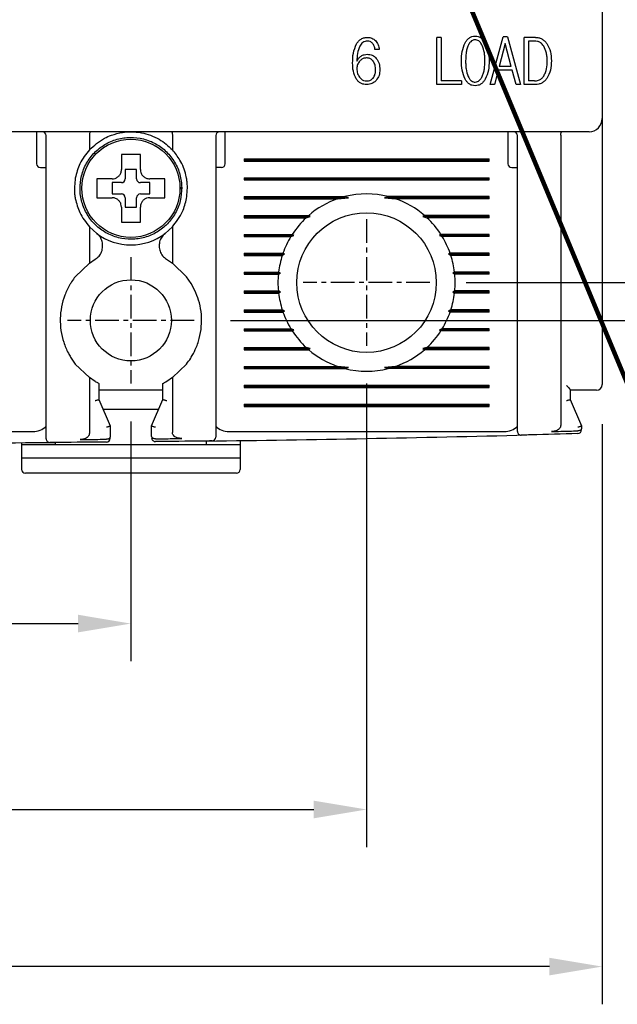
# Model space of a CAD drawing. Extents: x -7 to 1070, y -177 to 578.
# Tile 12 of 22: x 473 to 504, y 299 to 351. Entities that reach past the tile are written whole.
import ezdxf

# ---------------------------------------------------------------- set-up
doc = ezdxf.new("R2010")
doc.units = 0
doc.header["$MEASUREMENT"] = 0
doc.linetypes.add('CENTER', pattern=[2, 1.25, -0.25, 0.25, -0.25])
doc.layers.get('0').update_dxf_attribs({"linetype": 'CONTINUOUS'})
doc.layers.add('cen', color=1, linetype='CENTER')
doc.layers.add('di', color=3, linetype='CONTINUOUS')
doc.styles.add('KIM', font='ROMANS.shx', dxfattribs={"height": 5, "bigfont": 'GSG1.shx'})
doc.styles.get("Standard").update_dxf_attribs({"font": 'romans.shx', "height": 2, "bigfont": 'hgs.shx'})
doc.dimstyles.get("Standard").update_dxf_attribs({"dimscale": 0, "dimtxt": 2, "dimasz": 2, "dimexe": 0.5, "dimexo": 0.5, "dimgap": 1, "dimtad": 1, "dimdsep": 46, "dimtxsty": 'Standard', "dimcen": 0, "dimclrd": 3, "dimclre": 3, "dimclrt": 3, "dimadec": 0, "dimazin": 2, "dimtp": 0.1, "dimtm": 0.1, "dimtfac": 1, "dimtmove": 0, "dimatfit": 3, "dimfxl": 0, "dimtolj": 1, "dimarcsym": 0})
doc.dimstyles.new('STANDARD$0', dxfattribs={"dimtxt": 5, "dimasz": 5, "dimexe": 1, "dimexo": 2, "dimgap": 2, "dimtad": 1, "dimdec": 4, "dimzin": 12, "dimdsep": 46, "dimtxsty": 'KIM', "dimcen": -1, "dimdle": 0.1, "dimadec": 0, "dimazin": 0, "dimtfac": 1, "dimtdec": 4, "dimtmove": 0, "dimatfit": 3, "dimfxl": 0, "dimtolj": 1, "dimtzin": 0, "dimarcsym": 0})

# ---------------------------------------------------------------- blocks, each defined once
blk = doc.blocks.new('*D155')
at = {"layer": 'di'}
for p, q in [((428.588, 329.649), (428.588, 298.793)), ((503.588, 329.549), (503.588, 298.793)), ((500.788, 300.793), (431.388, 300.793))]:
    blk.add_line(p, q, dxfattribs=at)
for points in [[(431.388, 301.259), (431.388, 300.326), (428.588, 300.793)], [(500.788, 301.259), (500.788, 300.326), (503.588, 300.793)]]:
    blk.add_solid(points, dxfattribs=at)
at = {"layer": 'di', "insert": (466.078, 303.793), "char_height": 2, "attachment_point": 5}
blk.add_mtext('\\A1;75', dxfattribs=at)
blk = doc.blocks.new('*D157')
at = {"layer": 'di'}
for p, q in [((496.365, 417.049), (542.85, 417.049)), ((540.85, 414.249), (540.85, 339.849)), ((496.365, 337.049), (542.85, 337.049))]:
    blk.add_line(p, q, dxfattribs=at)
for points in [[(540.384, 414.249), (541.317, 414.249), (540.85, 417.049)], [(540.384, 339.849), (541.317, 339.849), (540.85, 337.049)]]:
    blk.add_solid(points, dxfattribs=at)
at = {"layer": 'di', "insert": (537.85, 377.049), "char_height": 2, "attachment_point": 5, "rotation": 90}
blk.add_mtext('\\A1;80', dxfattribs=at)
blk = doc.blocks.new('*D158')
at = {"layer": 'di'}
for p, q in [((504.888, 409.049), (532.85, 409.049)), ((530.85, 406.249), (530.85, 347.849)), ((504.888, 345.049), (532.85, 345.049))]:
    blk.add_line(p, q, dxfattribs=at)
for points in [[(530.384, 406.249), (531.317, 406.249), (530.85, 409.049)], [(530.384, 347.849), (531.317, 347.849), (530.85, 345.049)]]:
    blk.add_solid(points, dxfattribs=at)
at = {"layer": 'di', "insert": (527.85, 377.049), "char_height": 2, "attachment_point": 5, "rotation": 90}
blk.add_mtext('\\A1;64', dxfattribs=at)
blk = doc.blocks.new('*D160')
at = {"layer": 'di'}
for p, q in [((453.588, 329.694), (453.588, 316.975)), ((478.588, 329.694), (478.588, 316.975)), ((456.388, 318.975), (475.788, 318.975))]:
    blk.add_line(p, q, dxfattribs=at)
for points in [[(456.388, 319.442), (456.388, 318.508), (453.588, 318.975)], [(475.788, 319.442), (475.788, 318.508), (478.588, 318.975)]]:
    blk.add_solid(points, dxfattribs=at)
at = {"layer": 'di', "insert": (466.712, 321.975), "char_height": 2, "attachment_point": 5}
blk.add_mtext('\\A1;25', dxfattribs=at)
blk = doc.blocks.new('*D159')
at = {"layer": 'di'}
for p, q in [((441.088, 331.694), (441.088, 307.12)), ((491.088, 331.694), (491.088, 307.12)), ((443.888, 309.12), (488.288, 309.12))]:
    blk.add_line(p, q, dxfattribs=at)
for points in [[(443.888, 309.587), (443.888, 308.653), (441.088, 309.12)], [(488.288, 309.587), (488.288, 308.653), (491.088, 309.12)]]:
    blk.add_solid(points, dxfattribs=at)
at = {"layer": 'di', "insert": (466.508, 312.12), "char_height": 2, "attachment_point": 5}
blk.add_mtext('\\A1;50', dxfattribs=at)
blk = doc.blocks.new('*D179')
at = {"layer": 'di'}
for p, q in [((483.943, 419.049), (553.299, 419.049)), ((551.299, 416.249), (551.299, 337.849)), ((483.865, 335.049), (553.299, 335.049))]:
    blk.add_line(p, q, dxfattribs=at)
for points in [[(550.832, 416.249), (551.766, 416.249), (551.299, 419.049)], [(550.832, 337.849), (551.766, 337.849), (551.299, 335.049)]]:
    blk.add_solid(points, dxfattribs=at)
at = {"layer": 'di', "insert": (548.299, 377.049), "char_height": 2, "attachment_point": 5, "rotation": 90}
blk.add_mtext('\\A1;84', dxfattribs=at)

msp = doc.modelspace()

# ---------------------------------------------------------------- linework, layer by layer
for p, q in [((503.588, 408.349), (503.588, 345.749)), ((494.812, 347.549), (494.812, 350.049)), ((495.037, 350.049), (494.812, 350.049)), ((495.037, 350.049), (495.037, 347.741)), ((497.652, 347.549), (498.335, 350.081)), ((498.443, 349.728), (498.129, 348.51)), ((498.555, 350.081), (498.335, 350.081)), ((498.765, 348.51), (498.443, 349.728)), ((498.555, 350.081), (499.255, 347.549)), ((499.448, 347.549), (499.448, 350.049)), ((500.041, 350.049), (499.448, 350.049)), ((499.987, 349.856), (499.673, 349.856)), ((499.673, 349.856), (499.673, 347.741)), ((491.759, 349.408), (491.534, 349.408)), ((498.071, 348.318), (497.877, 347.549)), ((498.819, 348.318), (498.071, 348.318)), ((498.765, 348.51), (498.129, 348.51)), ((499.03, 347.549), (498.819, 348.318)), ((496.129, 347.741), (495.037, 347.741)), ((496.129, 347.741), (496.129, 347.549)), ((499.987, 347.741), (499.673, 347.741)), ((496.129, 347.549), (494.812, 347.549)), ((497.877, 347.549), (497.652, 347.549)), ((499.255, 347.549), (499.03, 347.549)), ((500.041, 347.549), (499.448, 347.549)), ((503.588, 345.749), (503.588, 344.921)), ((502.888, 345.049), (429.288, 345.049)), ((473.588, 345.049), (473.588, 344.649)), ((483.588, 344.649), (483.588, 345.049)), ((498.588, 345.049), (498.588, 344.649)), ((473.588, 344.649), (473.588, 343.349)), ((474.088, 329.656), (474.088, 344.849)), ((476.388, 344.865), (476.388, 344.863)), ((476.388, 344.863), (476.388, 344.088)), ((480.788, 344.863), (480.788, 344.865)), ((480.788, 344.863), (480.788, 344.088)), ((483.088, 344.849), (483.088, 329.737)), ((483.588, 343.349), (483.588, 344.649)), ((498.588, 344.649), (498.588, 343.349)), ((499.088, 330.047), (499.088, 344.849)), ((501.388, 344.865), (501.388, 344.863)), ((501.388, 344.863), (501.388, 329.487)), ((503.588, 344.921), (503.588, 331.649)), ((484.588, 343.606), (497.588, 343.606)), ((484.588, 343.606), (484.588, 343.491)), ((484.588, 343.549), (497.588, 343.549)), ((484.588, 343.491), (497.588, 343.491)), ((497.588, 343.491), (497.588, 343.606)), ((473.788, 343.149), (474.088, 343.149)), ((478.888, 343.049), (478.288, 343.049)), ((478.288, 343.049), (478.288, 342.549)), ((478.888, 342.549), (478.888, 343.049)), ((483.388, 343.149), (483.088, 343.149)), ((498.788, 343.149), (499.088, 343.149)), ((477.018, 342.549), (476.788, 342.549)), ((484.588, 342.606), (497.588, 342.606)), ((484.588, 342.606), (484.588, 342.491)), ((484.588, 342.549), (497.588, 342.549)), ((484.588, 342.491), (497.588, 342.491)), ((497.588, 342.491), (497.588, 342.606)), ((478.088, 342.349), (477.588, 342.349)), ((477.588, 342.349), (477.588, 341.749)), ((479.588, 342.349), (479.088, 342.349)), ((479.588, 341.749), (479.588, 342.349)), ((481.188, 342.083), (481.288, 342.083)), ((481.288, 342.015), (481.188, 342.015)), ((481.288, 342.083), (481.288, 342.015)), ((477.588, 341.749), (478.088, 341.749)), ((478.288, 341.549), (478.288, 341.049)), ((478.888, 341.049), (478.888, 341.549)), ((479.088, 341.749), (479.588, 341.749)), ((484.588, 341.606), (489.94, 341.606)), ((484.588, 341.606), (484.588, 341.491)), ((484.588, 341.549), (490.134, 341.549)), ((484.588, 341.491), (489.553, 341.491)), ((489.553, 341.491), (490.134, 341.549)), ((490.134, 341.549), (489.94, 341.606)), ((492.236, 341.606), (492.042, 341.549)), ((492.042, 341.549), (492.623, 341.491)), ((497.588, 341.549), (492.042, 341.549)), ((497.588, 341.606), (492.236, 341.606)), ((497.588, 341.491), (492.623, 341.491)), ((497.588, 341.491), (497.588, 341.606)), ((478.288, 341.049), (478.888, 341.049)), ((478.088, 340.479), (478.088, 340.249)), ((484.588, 340.606), (488.017, 340.606)), ((484.588, 340.606), (484.588, 340.491)), ((484.588, 340.549), (488.103, 340.549)), ((484.588, 340.491), (487.888, 340.491)), ((487.888, 340.491), (488.103, 340.549)), ((488.103, 340.549), (488.017, 340.606)), ((494.159, 340.606), (494.073, 340.549)), ((494.073, 340.549), (494.288, 340.491)), ((497.588, 340.549), (494.073, 340.549)), ((497.588, 340.606), (494.159, 340.606)), ((497.588, 340.491), (494.288, 340.491)), ((497.588, 340.491), (497.588, 340.606)), ((476.388, 340.009), (476.388, 338.086)), ((476.772, 339.661), (476.388, 340.009)), ((480.788, 340.009), (480.404, 339.661)), ((480.788, 340.009), (480.788, 338.086)), ((484.588, 339.606), (487.145, 339.606)), ((484.588, 339.606), (484.588, 339.491)), ((484.588, 339.549), (487.227, 339.549)), ((484.588, 339.491), (487.072, 339.491)), ((487.072, 339.491), (487.227, 339.549)), ((487.227, 339.549), (487.145, 339.606)), ((495.031, 339.606), (494.949, 339.549)), ((494.949, 339.549), (495.104, 339.491)), ((497.588, 339.549), (494.949, 339.549)), ((497.588, 339.606), (495.031, 339.606)), ((497.588, 339.491), (495.104, 339.491)), ((497.588, 339.491), (497.588, 339.606)), ((477.088, 338.975), (477.088, 339.024)), ((480.088, 339.024), (480.088, 338.975)), ((476.388, 338.086), (476.693, 338.284)), ((480.484, 338.284), (480.788, 338.086)), ((484.588, 338.606), (486.654, 338.606)), ((484.588, 338.606), (484.588, 338.491)), ((484.588, 338.549), (486.74, 338.549)), ((484.588, 338.491), (486.615, 338.491)), ((486.615, 338.491), (486.74, 338.549)), ((486.74, 338.549), (486.654, 338.606)), ((495.522, 338.606), (495.437, 338.549)), ((495.437, 338.549), (495.561, 338.491)), ((497.588, 338.549), (495.437, 338.549)), ((497.588, 338.606), (495.522, 338.606)), ((497.588, 338.491), (495.561, 338.491)), ((497.588, 338.491), (497.588, 338.606)), ((476.388, 338.086), (475.638, 337.364)), ((481.538, 337.364), (480.788, 338.086)), ((481.788, 337.004), (481.538, 337.364)), ((484.588, 337.606), (486.421, 337.606)), ((484.588, 337.606), (484.588, 337.491)), ((484.588, 337.549), (486.515, 337.549)), ((484.588, 337.491), (486.409, 337.491)), ((486.409, 337.491), (486.515, 337.549)), ((486.515, 337.549), (486.421, 337.606)), ((495.755, 337.606), (495.661, 337.549)), ((495.661, 337.549), (495.767, 337.491)), ((497.588, 337.549), (495.661, 337.549)), ((497.588, 337.606), (495.755, 337.606)), ((497.588, 337.491), (495.767, 337.491)), ((497.588, 337.491), (497.588, 337.606)), ((484.588, 336.606), (486.409, 336.606)), ((484.588, 336.606), (484.588, 336.491)), ((484.588, 336.549), (486.515, 336.549)), ((484.588, 336.491), (486.421, 336.491)), ((486.515, 336.549), (486.409, 336.606)), ((486.421, 336.491), (486.515, 336.549)), ((495.767, 336.606), (495.661, 336.549)), ((495.661, 336.549), (495.755, 336.491)), ((497.588, 336.549), (495.661, 336.549)), ((497.588, 336.491), (495.755, 336.491)), ((497.588, 336.606), (495.767, 336.606)), ((497.588, 336.491), (497.588, 336.606)), ((484.588, 335.606), (486.615, 335.606)), ((484.588, 335.606), (484.588, 335.491)), ((484.588, 335.549), (486.74, 335.549)), ((484.588, 335.491), (486.654, 335.491)), ((486.74, 335.549), (486.615, 335.606)), ((486.654, 335.491), (486.74, 335.549)), ((495.561, 335.606), (495.437, 335.549)), ((495.437, 335.549), (495.522, 335.491)), ((497.588, 335.549), (495.437, 335.549)), ((497.588, 335.491), (495.522, 335.491)), ((497.588, 335.606), (495.561, 335.606)), ((497.588, 335.491), (497.588, 335.606)), ((484.588, 334.606), (487.072, 334.606)), ((484.588, 334.606), (484.588, 334.491)), ((487.227, 334.549), (487.072, 334.606)), ((495.104, 334.606), (494.949, 334.549)), ((497.588, 334.606), (495.104, 334.606)), ((497.588, 334.491), (497.588, 334.606)), ((484.588, 334.549), (487.227, 334.549)), ((484.588, 334.491), (487.145, 334.491)), ((487.145, 334.491), (487.227, 334.549)), ((494.949, 334.549), (495.031, 334.491)), ((497.588, 334.549), (494.949, 334.549)), ((497.588, 334.491), (495.031, 334.491)), ((484.588, 333.606), (487.888, 333.606)), ((484.588, 333.606), (484.588, 333.491)), ((484.588, 333.549), (488.103, 333.549)), ((488.103, 333.549), (487.888, 333.606)), ((488.017, 333.491), (488.103, 333.549)), ((494.288, 333.606), (494.073, 333.549)), ((494.073, 333.549), (494.159, 333.491)), ((497.588, 333.549), (494.073, 333.549)), ((497.588, 333.606), (494.288, 333.606)), ((497.588, 333.491), (497.588, 333.606)), ((475.388, 333.094), (475.638, 332.734)), ((484.588, 333.491), (488.017, 333.491)), ((497.588, 333.491), (494.159, 333.491)), ((475.638, 332.734), (476.388, 332.012)), ((480.788, 332.012), (481.538, 332.734)), ((484.588, 332.606), (489.553, 332.606)), ((484.588, 332.606), (484.588, 332.491)), ((484.588, 332.549), (490.134, 332.549)), ((484.588, 332.491), (489.94, 332.491)), ((490.134, 332.549), (489.553, 332.606)), ((489.94, 332.491), (490.134, 332.549)), ((492.623, 332.606), (492.042, 332.549)), ((492.042, 332.549), (492.236, 332.491)), ((497.588, 332.549), (492.042, 332.549)), ((497.588, 332.491), (492.236, 332.491)), ((497.588, 332.606), (492.623, 332.606)), ((497.588, 332.491), (497.588, 332.606)), ((476.388, 332.012), (476.388, 329.06)), ((476.688, 331.816), (476.388, 332.012)), ((480.788, 332.012), (480.488, 331.816)), ((480.788, 332.012), (480.788, 329.107)), ((476.888, 331.706), (476.888, 330.848)), ((480.288, 330.848), (480.288, 331.706)), ((484.588, 331.606), (497.588, 331.606)), ((484.588, 331.606), (484.588, 331.491)), ((484.588, 331.549), (497.588, 331.549)), ((484.588, 331.491), (497.588, 331.491)), ((497.588, 331.491), (497.588, 331.606)), ((480.288, 331.349), (476.888, 331.349)), ((501.888, 331.356), (501.888, 330.848)), ((502.888, 331.349), (501.888, 331.349)), ((476.888, 330.848), (476.888, 330.849)), ((476.888, 330.849), (477.488, 329.449)), ((479.688, 329.449), (480.288, 330.849)), ((480.288, 330.849), (480.288, 330.848)), ((484.588, 330.606), (497.588, 330.606)), ((484.588, 330.606), (484.588, 330.491)), ((484.588, 330.549), (497.588, 330.549)), ((484.588, 330.491), (497.588, 330.491)), ((497.588, 330.491), (497.588, 330.606)), ((501.888, 330.848), (501.888, 330.849)), ((501.888, 330.849), (502.488, 329.449)), ((477.102, 330.349), (480.074, 330.349)), ((477.488, 329.449), (477.488, 329.448)), ((477.488, 329.448), (477.488, 328.876)), ((479.688, 329.448), (479.688, 329.449)), ((479.688, 328.901), (479.688, 329.448)), ((502.488, 329.449), (502.488, 329.448)), ((502.488, 329.448), (502.488, 329.324)), ((458.788, 329.149), (473.388, 329.149)), ((483.788, 329.149), (498.388, 329.149)), ((502.293, 329.193), (502.288, 329.192)), ((472.788, 328.566), (472.788, 328.449)), ((474.588, 328.449), (472.788, 328.449)), ((472.788, 328.449), (472.788, 327.749)), ((474.588, 328.449), (474.588, 328.576)), ((482.588, 328.449), (474.588, 328.449)), ((477.288, 328.745), (477.29, 328.745)), ((479.888, 328.769), (479.89, 328.769)), ((482.588, 328.651), (482.588, 328.449)), ((484.388, 328.449), (482.588, 328.449)), ((484.388, 328.675), (484.388, 328.449)), ((484.388, 328.449), (484.388, 327.749)), ((484.388, 327.749), (472.788, 327.749)), ((472.788, 327.749), (472.788, 327.149)), ((484.388, 327.749), (484.388, 327.149)), ((484.188, 326.949), (472.988, 326.949))]:
    msp.add_line(p, q)
for centre, radius in [((478.588, 342.049), 2.6), ((491.088, 337.049), 3.7), ((478.588, 335.049), 2.15)]:
    msp.add_circle(centre, radius)
for centre, radius, start, end in [((502.888, 345.749), 0.7, 270, 0), ((473.888, 344.849), 0.2, 0, 90), ((483.288, 344.849), 0.2, 90, 180), ((498.888, 344.849), 0.2, 0, 90), ((473.788, 343.349), 0.2, 180, 270), ((483.388, 343.349), 0.2, 270, 0), ((498.788, 343.349), 0.2, 180, 270), ((478.088, 342.549), 0.2, 270, 0), ((479.088, 342.549), 0.2, 180, 270), ((478.088, 341.549), 0.2, 0, 90), ((479.088, 341.549), 0.2, 90, 180), ((491.088, 337.049), 4.7, 109.0625, 130.8026), ((491.088, 337.049), 4.7, 75.8668, 104.1332), ((491.088, 337.049), 4.7, 49.1974, 70.9375), ((491.088, 337.049), 4.7, 132.9123, 147.0301), ((491.088, 337.049), 4.7, 32.9699, 47.0877), ((478.588, 342.049), 3, 232.7522, 307.2478), ((491.088, 337.049), 4.7, 148.6925, 160.6442), ((491.088, 337.049), 4.7, 19.3558, 31.3075), ((491.088, 337.049), 4.7, 162.1296, 173.1848), ((491.088, 337.049), 4.7, 6.8152, 17.8704), ((491.088, 337.049), 4.7, 174.6005, 185.3995), ((491.088, 337.049), 4.7, 354.6005, 5.3995), ((491.088, 337.049), 4.7, 186.8152, 197.8704), ((491.088, 337.049), 4.7, 342.1296, 353.1848), ((491.088, 337.049), 4.7, 199.3558, 211.3075), ((491.088, 337.049), 4.7, 328.6925, 340.6442), ((491.088, 337.049), 4.7, 212.9699, 227.0877), ((491.088, 337.049), 4.7, 312.9123, 327.0301), ((491.088, 337.049), 4.7, 229.1974, 250.9375), ((491.088, 337.049), 4.7, 289.0625, 310.8026), ((491.088, 337.049), 4.7, 255.8668, 284.1332), ((503.288, 331.649), 0.3, 270, 0), ((473.388, 330.149), 1, 270, 314.6343), ((483.788, 330.149), 1, 225.4794, 270), ((498.388, 330.149), 1, 270, 314.6343), ((466.088, 1653.759), 1325.21, 270.7134, 271.448535), ((482.888, 328.855), 0.2, 270.7265, 0), ((499.288, 329.165), 0.2, 180, 271.4358), ((502.288, 329.243), 0.2, 271.5655, 0), ((466.088, 1653.759), 1325.21, 269.632498, 270.367502), ((474.288, 328.774), 0.2, 180, 270.3546), ((477.288, 328.796), 0.2, 270.4843, 360), ((479.888, 328.821), 0.2, 180, 270.5967), ((472.988, 327.149), 0.2, 180, 270), ((484.188, 327.149), 0.2, 270, 0)]:
    msp.add_arc(centre, radius, start, end)
for points, knots in [([(490.348, 348.687), (490.351, 348.864), (490.356, 349.217), (490.488, 349.544), (490.554, 349.707)], [0, 0, 0, 0, 0.502532, 1, 1, 1, 1]), ([(490.554, 349.707), (490.588, 349.756), (490.656, 349.855), (490.798, 349.969), (490.968, 350.038), (491.088, 350.045), (491.148, 350.049)], [0, 0, 0, 0, 0.249899, 0.499017, 0.748886, 1, 1, 1, 1]), ([(491.131, 349.856), (491.088, 349.853), (491.003, 349.847), (490.887, 349.787), (490.793, 349.698), (490.75, 349.625), (490.727, 349.588)], [0, 0, 0, 0, 0.249937, 0.499358, 0.749013, 1, 1, 1, 1]), ([(491.396, 349.741), (491.358, 349.774), (491.282, 349.841), (491.181, 349.851), (491.131, 349.856)], [0, 0, 0, 0, 0.501015, 1, 1, 1, 1]), ([(491.148, 350.049), (491.226, 350.042), (491.381, 350.028), (491.5, 349.927), (491.559, 349.877)], [0, 0, 0, 0, 0.500076, 1, 1, 1, 1]), ([(491.534, 349.408), (491.524, 349.469), (491.504, 349.591), (491.432, 349.691), (491.396, 349.741)], [0, 0, 0, 0, 0.502622, 1, 1, 1, 1]), ([(491.559, 349.877), (491.613, 349.808), (491.721, 349.669), (491.746, 349.495), (491.759, 349.408)], [0, 0, 0, 0, 0.499317, 1, 1, 1, 1]), ([(496.116, 348.8), (496.12, 348.968), (496.126, 349.301), (496.25, 349.61), (496.312, 349.764)], [0, 0, 0, 0, 0.502081, 1, 1, 1, 1]), ([(496.312, 349.764), (496.342, 349.812), (496.401, 349.907), (496.525, 350.021), (496.677, 350.1), (496.789, 350.109), (496.845, 350.113)], [0, 0, 0, 0, 0.25047, 0.499605, 0.74891, 1, 1, 1, 1]), ([(496.845, 349.92), (496.799, 349.915), (496.711, 349.905), (496.589, 349.813), (496.521, 349.713), (496.487, 349.643), (496.479, 349.627)], [0, 0, 0, 0, 0.275456, 0.527006, 0.894458, 1, 1, 1, 1]), ([(496.845, 350.113), (496.902, 350.109), (497.014, 350.1), (497.168, 350.022), (497.293, 349.906), (497.354, 349.812), (497.385, 349.764)], [0, 0, 0, 0, 0.2502276, 0.4998973, 0.749409, 1, 1, 1, 1]), ([(497.221, 349.627), (497.2, 349.665), (497.153, 349.755), (497.057, 349.858), (496.942, 349.914), (496.875, 349.918), (496.845, 349.92)], [0, 0, 0, 0, 0.257598, 0.60292, 0.821779, 1, 1, 1, 1]), ([(497.385, 349.764), (497.45, 349.61), (497.58, 349.302), (497.587, 348.968), (497.591, 348.8)], [0, 0, 0, 0, 0.499561, 1, 1, 1, 1]), ([(500.484, 349.591), (500.431, 349.656), (500.341, 349.768), (500.154, 349.846), (500.041, 349.853), (499.987, 349.856)], [0, 0, 0, 0, 0.419523, 0.726037, 1, 1, 1, 1]), ([(500.041, 350.049), (500.1, 350.045), (500.219, 350.037), (500.387, 349.972), (500.534, 349.869), (500.609, 349.776), (500.646, 349.73)], [0, 0, 0, 0, 0.250217, 0.499043, 0.748695, 1, 1, 1, 1]), ([(500.646, 349.73), (500.723, 349.585), (500.876, 349.295), (500.886, 348.968), (500.891, 348.804)], [0, 0, 0, 0, 0.4989137, 1, 1, 1, 1]), ([(490.727, 349.588), (490.679, 349.459), (490.583, 349.2), (490.576, 348.924), (490.573, 348.786)], [0, 0, 0, 0, 0.499402, 1, 1, 1, 1]), ([(496.479, 349.627), (496.454, 349.561), (496.403, 349.428), (496.351, 349.15), (496.345, 348.94), (496.341, 348.8)], [0, 0, 0, 0, 0.251847, 0.503621, 1, 1, 1, 1]), ([(497.366, 348.8), (497.365, 348.872), (497.362, 349.014), (497.336, 349.296), (497.267, 349.495), (497.221, 349.627)], [0, 0, 0, 0, 0.253748, 0.507705, 1, 1, 1, 1]), ([(500.666, 348.797), (500.665, 348.868), (500.661, 349.008), (500.63, 349.283), (500.542, 349.47), (500.484, 349.591)], [0, 0, 0, 0, 0.25662, 0.513523, 1, 1, 1, 1]), ([(490.542, 347.843), (490.48, 347.977), (490.356, 348.244), (490.351, 348.539), (490.348, 348.687)], [0, 0, 0, 0, 0.499101, 1, 1, 1, 1]), ([(490.573, 348.786), (490.601, 348.841), (490.656, 348.949), (490.753, 349.023), (490.801, 349.06)], [0, 0, 0, 0, 0.502215, 1, 1, 1, 1]), ([(490.728, 348.795), (490.684, 348.736), (490.618, 348.646), (490.578, 348.5), (490.575, 348.425), (490.573, 348.387)], [0, 0, 0, 0, 0.492558, 0.741748, 1, 1, 1, 1]), ([(491.085, 348.959), (491.05, 348.957), (490.965, 348.952), (490.837, 348.897), (490.764, 348.829), (490.728, 348.795)], [0, 0, 0, 0, 0.256867, 0.634227, 1, 1, 1, 1]), ([(490.801, 349.06), (490.852, 349.087), (490.954, 349.141), (491.07, 349.148), (491.127, 349.151)], [0, 0, 0, 0, 0.501206, 1, 1, 1, 1]), ([(491.431, 348.798), (491.389, 348.84), (491.31, 348.92), (491.179, 348.956), (491.106, 348.958), (491.085, 348.959)], [0, 0, 0, 0, 0.444662, 0.837657, 1, 1, 1, 1]), ([(491.127, 349.151), (491.218, 349.143), (491.353, 349.13), (491.509, 349.035), (491.571, 348.97), (491.602, 348.938)], [0, 0, 0, 0, 0.499295, 0.748961, 1, 1, 1, 1]), ([(491.566, 348.333), (491.565, 348.376), (491.563, 348.46), (491.535, 348.614), (491.483, 348.727), (491.436, 348.791), (491.431, 348.798)], [0, 0, 0, 0, 0.257343, 0.51511, 0.947027, 1, 1, 1, 1]), ([(491.602, 348.938), (491.66, 348.848), (491.776, 348.667), (491.786, 348.452), (491.791, 348.345)], [0, 0, 0, 0, 0.498897, 1, 1, 1, 1]), ([(496.312, 347.84), (496.25, 347.994), (496.127, 348.302), (496.12, 348.634), (496.116, 348.8)], [0, 0, 0, 0, 0.49962, 1, 1, 1, 1]), ([(496.341, 348.8), (496.342, 348.729), (496.345, 348.587), (496.368, 348.306), (496.433, 348.106), (496.476, 347.974)], [0, 0, 0, 0, 0.253194, 0.506489, 1, 1, 1, 1]), ([(497.221, 347.974), (497.247, 348.04), (497.301, 348.172), (497.355, 348.449), (497.362, 348.66), (497.366, 348.8)], [0, 0, 0, 0, 0.251962, 0.503857, 1, 1, 1, 1]), ([(497.591, 348.8), (497.587, 348.633), (497.58, 348.299), (497.45, 347.992), (497.385, 347.84)], [0, 0, 0, 0, 0.50225, 1, 1, 1, 1]), ([(500.484, 347.995), (500.518, 348.059), (500.618, 348.244), (500.66, 348.524), (500.665, 348.73), (500.666, 348.797)], [0, 0, 0, 0, 0.258004, 0.755948, 1, 1, 1, 1]), ([(500.891, 348.804), (500.886, 348.637), (500.877, 348.306), (500.723, 348.013), (500.646, 347.868)], [0, 0, 0, 0, 0.50342, 1, 1, 1, 1]), ([(490.573, 348.387), (490.574, 348.344), (490.577, 348.26), (490.613, 348.108), (490.67, 347.996), (490.72, 347.932), (490.725, 347.925)], [0, 0, 0, 0, 0.255689, 0.508189, 0.94486, 1, 1, 1, 1]), ([(491.434, 347.895), (491.457, 347.928), (491.517, 348.013), (491.559, 348.166), (491.564, 348.282), (491.566, 348.333)], [0, 0, 0, 0, 0.258237, 0.66538, 1, 1, 1, 1]), ([(491.791, 348.345), (491.785, 348.239), (491.774, 348.028), (491.656, 347.853), (491.597, 347.766)], [0, 0, 0, 0, 0.5009741, 1, 1, 1, 1]), ([(491.101, 347.549), (491.046, 347.552), (490.936, 347.558), (490.778, 347.614), (490.641, 347.71), (490.575, 347.799), (490.542, 347.843)], [0, 0, 0, 0, 0.250163, 0.499321, 0.74922, 1, 1, 1, 1]), ([(490.725, 347.925), (490.749, 347.898), (490.807, 347.833), (490.928, 347.757), (491.031, 347.746), (491.082, 347.741)], [0, 0, 0, 0, 0.257487, 0.636052, 1, 1, 1, 1]), ([(491.082, 347.741), (491.116, 347.743), (491.199, 347.746), (491.329, 347.791), (491.399, 347.86), (491.434, 347.895)], [0, 0, 0, 0, 0.257198, 0.633352, 1, 1, 1, 1]), ([(491.597, 347.766), (491.564, 347.732), (491.499, 347.666), (491.335, 347.571), (491.195, 347.558), (491.101, 347.549)], [0, 0, 0, 0, 0.251487, 0.501798, 1, 1, 1, 1]), ([(496.845, 347.485), (496.789, 347.489), (496.676, 347.498), (496.524, 347.578), (496.402, 347.696), (496.342, 347.792), (496.312, 347.84)], [0, 0, 0, 0, 0.24981, 0.499525, 0.749147, 1, 1, 1, 1]), ([(496.476, 347.974), (496.496, 347.935), (496.541, 347.847), (496.632, 347.743), (496.745, 347.685), (496.813, 347.679), (496.845, 347.677)], [0, 0, 0, 0, 0.259248, 0.592428, 0.809802, 1, 1, 1, 1]), ([(496.845, 347.677), (496.89, 347.682), (496.979, 347.692), (497.103, 347.783), (497.176, 347.885), (497.212, 347.957), (497.221, 347.974)], [0, 0, 0, 0, 0.265391, 0.520254, 0.8866, 1, 1, 1, 1]), ([(497.385, 347.84), (497.354, 347.792), (497.294, 347.697), (497.17, 347.578), (497.016, 347.498), (496.902, 347.489), (496.845, 347.485)], [0, 0, 0, 0, 0.2499667, 0.4986339, 0.7493653, 1, 1, 1, 1]), ([(499.987, 347.741), (500.063, 347.747), (500.198, 347.757), (500.373, 347.855), (500.447, 347.948), (500.484, 347.995)], [0, 0, 0, 0, 0.3901918, 0.690049, 1, 1, 1, 1]), ([(500.646, 347.868), (500.609, 347.821), (500.535, 347.728), (500.387, 347.624), (500.219, 347.559), (500.1, 347.552), (500.041, 347.549)], [0, 0, 0, 0, 0.250808, 0.50024, 0.749475, 1, 1, 1, 1]), ([(476.442, 345.049), (476.441, 345.049), (476.438, 345.049), (476.429, 345.045), (476.415, 345.027), (476.401, 344.986), (476.391, 344.93), (476.389, 344.887), (476.388, 344.865)], [0, 0, 0, 0, 0.013213, 0.11534, 0.344004, 0.565228, 0.782542, 1, 1, 1, 1]), ([(477.554, 344.865), (477.748, 344.925), (478.086, 345.03), (478.438, 345.043), (478.588, 345.049)], [0, 0, 0, 0, 0.575576, 1, 1, 1, 1]), ([(478.588, 345.049), (478.776, 345.04), (479.129, 345.023), (479.465, 344.915), (479.622, 344.865)], [0, 0, 0, 0, 0.532004, 1, 1, 1, 1]), ([(480.735, 345.049), (480.735, 345.049), (480.738, 345.049), (480.747, 345.045), (480.761, 345.027), (480.775, 344.986), (480.785, 344.93), (480.787, 344.887), (480.788, 344.865)], [0, 0, 0, 0, 0.0132132, 0.1153395, 0.3440039, 0.5652278, 0.782542, 1, 1, 1, 1]), ([(501.388, 344.865), (501.389, 344.887), (501.391, 344.93), (501.401, 344.986), (501.415, 345.027), (501.429, 345.045), (501.438, 345.049), (501.441, 345.049), (501.442, 345.049)], [0, 0, 0, 0, 0.217458, 0.434772, 0.655996, 0.88466, 0.986787, 1, 1, 1, 1]), ([(481.288, 342.083), (481.267, 342.317), (481.226, 342.789), (480.934, 343.444), (480.495, 344.004), (479.924, 344.431), (479.262, 344.696), (478.554, 344.779), (477.848, 344.678), (477.193, 344.397), (476.633, 343.955), (476.206, 343.385), (475.941, 342.722), (475.857, 342.014), (475.959, 341.309), (476.24, 340.653), (476.682, 340.094), (477.252, 339.666), (477.915, 339.402), (478.623, 339.318), (479.328, 339.419), (479.983, 339.701), (480.544, 340.142), (480.968, 340.713), (481.244, 341.375), (481.273, 341.848), (481.288, 342.083)], [0, 0, 0, 0, 0.041425, 0.083575, 0.125, 0.166425, 0.208575, 0.25, 0.291425, 0.333575, 0.375, 0.416425, 0.458575, 0.5, 0.541425, 0.583575, 0.625, 0.666425, 0.708575, 0.75, 0.791425, 0.833575, 0.875, 0.916425, 0.958575, 1, 1, 1, 1]), ([(476.388, 344.088), (476.64, 344.317), (476.992, 344.636), (477.429, 344.814), (477.554, 344.865)], [0, 0, 0, 0, 0.713944, 1, 1, 1, 1]), ([(479.622, 344.865), (479.781, 344.798), (480.218, 344.616), (480.566, 344.293), (480.788, 344.088)], [0, 0, 0, 0, 0.364329, 1, 1, 1, 1]), ([(476.388, 344.088), (476.2, 343.853), (475.851, 343.416), (475.705, 342.854), (475.638, 342.594)], [0, 0, 0, 0, 0.538099, 1, 1, 1, 1]), ([(481.538, 342.594), (481.528, 342.643), (481.461, 342.977), (481.248, 343.524), (480.93, 343.914), (480.788, 344.088)], [0, 0, 0, 0, 0.0873637, 0.5935717, 1, 1, 1, 1]), ([(478.088, 343.849), (478.088, 343.805), (478.088, 343.729), (478.088, 343.652), (478.088, 343.619)], [0, 0, 0, 0, 0.571794, 1, 1, 1, 1]), ([(478.088, 343.619), (478.088, 343.453), (478.088, 343.263), (478.088, 343.073), (478.088, 343.049)], [0, 0, 0, 0, 0.871112, 1, 1, 1, 1]), ([(479.088, 343.619), (479.088, 343.652), (479.088, 343.729), (479.088, 343.805), (479.088, 343.849)], [0, 0, 0, 0, 0.428206, 1, 1, 1, 1]), ([(479.088, 343.049), (479.088, 343.073), (479.088, 343.263), (479.088, 343.453), (479.088, 343.619)], [0, 0, 0, 0, 0.128888, 1, 1, 1, 1]), ([(477.588, 342.549), (477.644, 342.554), (477.757, 342.565), (477.906, 342.651), (478.019, 342.778), (478.08, 342.919), (478.086, 343.012), (478.088, 343.049)], [0, 0, 0, 0, 0.214612, 0.429239, 0.643513, 0.857576, 1, 1, 1, 1]), ([(479.088, 343.049), (479.094, 342.993), (479.105, 342.88), (479.191, 342.73), (479.317, 342.617), (479.458, 342.557), (479.551, 342.551), (479.588, 342.549)], [0, 0, 0, 0, 0.214612, 0.429239, 0.643513, 0.857576, 1, 1, 1, 1]), ([(475.638, 342.594), (475.607, 342.305), (475.566, 341.937), (475.625, 341.58), (475.638, 341.503)], [0, 0, 0, 0, 0.78462, 1, 1, 1, 1]), ([(477.588, 342.549), (477.564, 342.549), (477.374, 342.549), (477.184, 342.549), (477.018, 342.549)], [0, 0, 0, 0, 0.128888, 1, 1, 1, 1]), ([(480.158, 342.549), (479.993, 342.549), (479.803, 342.549), (479.613, 342.549), (479.588, 342.549)], [0, 0, 0, 0, 0.871112, 1, 1, 1, 1]), ([(480.388, 342.549), (480.345, 342.549), (480.269, 342.549), (480.191, 342.549), (480.158, 342.549)], [0, 0, 0, 0, 0.571794, 1, 1, 1, 1]), ([(481.538, 341.503), (481.57, 341.798), (481.61, 342.162), (481.55, 342.524), (481.538, 342.594)], [0, 0, 0, 0, 0.807198, 1, 1, 1, 1]), ([(475.638, 341.503), (475.704, 341.25), (475.85, 340.682), (476.196, 340.249), (476.388, 340.009)], [0, 0, 0, 0, 0.4458609, 1, 1, 1, 1]), ([(476.788, 341.549), (476.842, 341.549), (476.918, 341.549), (476.996, 341.549), (477.018, 341.549)], [0, 0, 0, 0, 0.70684, 1, 1, 1, 1]), ([(477.018, 341.549), (477.184, 341.549), (477.374, 341.549), (477.564, 341.549), (477.588, 341.549)], [0, 0, 0, 0, 0.871112, 1, 1, 1, 1]), ([(478.088, 341.049), (478.083, 341.105), (478.072, 341.217), (477.985, 341.367), (477.859, 341.48), (477.718, 341.54), (477.625, 341.546), (477.588, 341.549)], [0, 0, 0, 0, 0.214612, 0.429239, 0.643513, 0.857576, 1, 1, 1, 1]), ([(479.588, 341.549), (479.532, 341.543), (479.42, 341.532), (479.27, 341.446), (479.157, 341.319), (479.097, 341.179), (479.091, 341.086), (479.088, 341.049)], [0, 0, 0, 0, 0.2146123, 0.4292387, 0.6435135, 0.8575757, 1, 1, 1, 1]), ([(479.588, 341.549), (479.613, 341.549), (479.803, 341.549), (479.993, 341.549), (480.158, 341.549)], [0, 0, 0, 0, 0.128888, 1, 1, 1, 1]), ([(480.158, 341.549), (480.191, 341.549), (480.269, 341.549), (480.345, 341.549), (480.388, 341.549)], [0, 0, 0, 0, 0.428206, 1, 1, 1, 1]), ([(480.788, 340.009), (480.989, 340.263), (481.334, 340.698), (481.478, 341.266), (481.538, 341.503)], [0, 0, 0, 0, 0.583241, 1, 1, 1, 1]), ([(478.088, 341.049), (478.088, 341.024), (478.088, 340.834), (478.088, 340.644), (478.088, 340.479)], [0, 0, 0, 0, 0.128888, 1, 1, 1, 1]), ([(479.088, 340.479), (479.088, 340.644), (479.088, 340.834), (479.088, 341.024), (479.088, 341.049)], [0, 0, 0, 0, 0.871112, 1, 1, 1, 1]), ([(479.088, 340.249), (479.088, 340.302), (479.088, 340.378), (479.088, 340.456), (479.088, 340.479)], [0, 0, 0, 0, 0.70684, 1, 1, 1, 1]), ([(477.088, 339.024), (477.079, 339.114), (477.061, 339.294), (476.937, 339.515), (476.821, 339.618), (476.772, 339.661)], [0, 0, 0, 0, 0.367828, 0.735683, 1, 1, 1, 1]), ([(480.404, 339.661), (480.338, 339.599), (480.206, 339.476), (480.105, 339.244), (480.093, 339.089), (480.088, 339.024)], [0, 0, 0, 0, 0.366318, 0.732591, 1, 1, 1, 1]), ([(476.693, 338.284), (476.765, 338.337), (476.911, 338.444), (477.057, 338.69), (477.078, 338.877), (477.088, 338.975)], [0, 0, 0, 0, 0.323953, 0.647862, 1, 1, 1, 1]), ([(480.088, 338.975), (480.097, 338.885), (480.115, 338.705), (480.255, 338.454), (480.406, 338.342), (480.484, 338.284)], [0, 0, 0, 0, 0.325778, 0.651579, 1, 1, 1, 1]), ([(475.638, 337.364), (475.57, 337.272), (475.482, 337.156), (475.405, 337.031), (475.388, 337.004)], [0, 0, 0, 0, 0.783321, 1, 1, 1, 1]), ([(475.388, 337.004), (475.376, 336.984), (475.256, 336.785), (475.065, 336.381), (474.89, 335.772), (474.822, 335.14), (474.859, 334.504), (475.006, 333.884), (475.2, 333.415), (475.348, 333.163), (475.388, 333.094)], [0, 0, 0, 0, 0.016609, 0.1701, 0.323593, 0.477808, 0.632023, 0.786686, 0.941347, 1, 1, 1, 1]), ([(481.788, 333.094), (481.863, 333.227), (482.042, 333.544), (482.23, 334.091), (482.342, 334.717), (482.342, 335.353), (482.219, 336.145), (481.956, 336.67), (481.788, 337.004)], [0, 0, 0, 0, 0.111592, 0.26571, 0.419831, 0.574549, 0.729265, 1, 1, 1, 1]), ([(481.538, 332.734), (481.613, 332.834), (481.699, 332.95), (481.778, 333.077), (481.788, 333.094)], [0, 0, 0, 0, 0.8733955, 1, 1, 1, 1]), ([(476.688, 331.816), (476.718, 331.799), (476.773, 331.767), (476.839, 331.731), (476.881, 331.71), (476.886, 331.707), (476.888, 331.706)], [0, 0, 0, 0, 0.297961, 0.559955, 0.798942, 1, 1, 1, 1]), ([(480.288, 331.706), (480.29, 331.707), (480.294, 331.709), (480.325, 331.725), (480.371, 331.749), (480.428, 331.781), (480.469, 331.805), (480.488, 331.816)], [0, 0, 0, 0, 0.188954, 0.377385, 0.579407, 0.805366, 1, 1, 1, 1]), ([(501.688, 331.615), (501.689, 331.614), (501.72, 331.576), (501.777, 331.508), (501.842, 331.43), (501.881, 331.379), (501.886, 331.363), (501.888, 331.356)], [0, 0, 0, 0, 0.008133, 0.345942, 0.629583, 0.833537, 1, 1, 1, 1]), ([(503.288, 331.349), (503.286, 331.349), (503.281, 331.349), (503.232, 331.349), (503.142, 331.349), (503.022, 331.349), (502.933, 331.349), (502.888, 331.349)], [0, 0, 0, 0, 0.1456859, 0.3605574, 0.5741113, 0.7870449, 1, 1, 1, 1]), ([(476.888, 330.848), (476.886, 330.845), (476.882, 330.839), (476.848, 330.826), (476.799, 330.81), (476.744, 330.796), (476.706, 330.788), (476.69, 330.785), (476.688, 330.784)], [0, 0, 0, 0, 0.209284, 0.418502, 0.629593, 0.844734, 0.985697, 1, 1, 1, 1]), ([(480.488, 330.784), (480.487, 330.785), (480.471, 330.788), (480.432, 330.796), (480.377, 330.81), (480.328, 330.826), (480.295, 330.839), (480.29, 330.845), (480.288, 330.848)], [0, 0, 0, 0, 0.014303, 0.155266, 0.370407, 0.581498, 0.790716, 1, 1, 1, 1]), ([(501.888, 330.848), (501.886, 330.845), (501.882, 330.839), (501.848, 330.826), (501.799, 330.81), (501.744, 330.796), (501.706, 330.788), (501.69, 330.785), (501.688, 330.784)], [0, 0, 0, 0, 0.209284, 0.418502, 0.629593, 0.844734, 0.985697, 1, 1, 1, 1]), ([(499.088, 329.165), (499.088, 329.166), (499.088, 329.17), (499.088, 329.244), (499.088, 329.439), (499.088, 329.716), (499.088, 329.937), (499.088, 330.047)], [0, 0, 0, 0, 0.071308, 0.303412, 0.535586, 0.767794, 1, 1, 1, 1]), ([(474.088, 328.774), (474.088, 328.775), (474.088, 328.78), (474.088, 328.853), (474.088, 329.048), (474.088, 329.325), (474.088, 329.545), (474.088, 329.656)], [0, 0, 0, 0, 0.0708636, 0.3031434, 0.5354276, 0.7677138, 1, 1, 1, 1]), ([(477.488, 329.448), (477.486, 329.445), (477.482, 329.439), (477.448, 329.425), (477.399, 329.41), (477.344, 329.396), (477.306, 329.387), (477.29, 329.384), (477.288, 329.384)], [0, 0, 0, 0, 0.209288, 0.41851, 0.629604, 0.844744, 0.985694, 1, 1, 1, 1]), ([(479.888, 329.384), (479.887, 329.384), (479.871, 329.387), (479.832, 329.396), (479.777, 329.41), (479.728, 329.425), (479.695, 329.439), (479.69, 329.445), (479.688, 329.448)], [0, 0, 0, 0, 0.014306, 0.155256, 0.370396, 0.58149, 0.790712, 1, 1, 1, 1]), ([(483.088, 329.737), (483.088, 329.703), (483.088, 329.559), (483.088, 329.315), (483.088, 329.061), (483.088, 328.888), (483.088, 328.866), (483.088, 328.855)], [0, 0, 0, 0, 0.071057, 0.303312, 0.535548, 0.767774, 1, 1, 1, 1]), ([(501.388, 329.487), (501.384, 329.454), (501.377, 329.389), (501.313, 329.298), (501.2, 329.215), (501.055, 329.166), (500.948, 329.158), (500.905, 329.155)], [0, 0, 0, 0, 0.152105, 0.303692, 0.501205, 0.796816, 1, 1, 1, 1]), ([(502.488, 329.448), (502.486, 329.445), (502.482, 329.439), (502.448, 329.425), (502.399, 329.41), (502.344, 329.396), (502.306, 329.387), (502.29, 329.384), (502.288, 329.384)], [0, 0, 0, 0, 0.209288, 0.41851, 0.629604, 0.844744, 0.985694, 1, 1, 1, 1]), ([(476.388, 329.06), (476.384, 329.028), (476.377, 328.963), (476.314, 328.873), (476.204, 328.792), (476.056, 328.742), (475.945, 328.736), (475.897, 328.734)], [0, 0, 0, 0, 0.14949, 0.298556, 0.490156, 0.776809, 1, 1, 1, 1]), ([(477.488, 328.876), (477.488, 328.876), (477.488, 328.861), (477.481, 328.832), (477.451, 328.795), (477.407, 328.767), (477.351, 328.748), (477.31, 328.746), (477.29, 328.745)], [0, 0, 0, 0, 0.009109, 0.225778, 0.438316, 0.630671, 0.815188, 1, 1, 1, 1]), ([(479.888, 328.769), (479.867, 328.77), (479.826, 328.773), (479.771, 328.791), (479.726, 328.819), (479.696, 328.856), (479.688, 328.885), (479.688, 328.9), (479.688, 328.901)], [0, 0, 0, 0, 0.183846, 0.367405, 0.558587, 0.769689, 0.990928, 1, 1, 1, 1]), ([(481.287, 328.784), (481.202, 328.79), (481.071, 328.799), (480.92, 328.873), (480.839, 328.948), (480.795, 329.028), (480.79, 329.082), (480.788, 329.107)], [0, 0, 0, 0, 0.385336, 0.589769, 0.754749, 0.886232, 1, 1, 1, 1]), ([(502.294, 329.043), (501.465, 329.021), (500.465, 328.994), (499.465, 328.969), (499.293, 328.965)], [0, 0, 0, 0, 0.828278, 1, 1, 1, 1]), ([(500.905, 329.155), (501.066, 329.16), (501.527, 329.172), (501.988, 329.184), (502.288, 329.192)], [0, 0, 0, 0, 0.349502, 1, 1, 1, 1]), ([(502.488, 329.324), (502.488, 329.324), (502.488, 329.309), (502.481, 329.281), (502.453, 329.245), (502.409, 329.216), (502.355, 329.197), (502.313, 329.194), (502.293, 329.193)], [0, 0, 0, 0, 0.009194, 0.215416, 0.431221, 0.626258, 0.812971, 1, 1, 1, 1]), ([(477.29, 328.596), (476.462, 328.589), (475.462, 328.581), (474.462, 328.575), (474.289, 328.574)], [0, 0, 0, 0, 0.827826, 1, 1, 1, 1]), ([(475.897, 328.734), (476.061, 328.735), (476.524, 328.738), (476.988, 328.742), (477.288, 328.745)], [0, 0, 0, 0, 0.353116, 1, 1, 1, 1]), ([(479.89, 328.769), (480.189, 328.772), (480.655, 328.777), (481.121, 328.783), (481.287, 328.784)], [0, 0, 0, 0, 0.642874, 1, 1, 1, 1]), ([(482.891, 328.655), (482.718, 328.653), (481.718, 328.64), (480.718, 328.63), (479.89, 328.621)], [0, 0, 0, 0, 0.172619, 1, 1, 1, 1])]:
    msp.add_open_spline(points, degree=3, knots=knots)
for points in [[(479.088, 343.849), (478.921, 343.849), (478.588, 343.849), (478.255, 343.849), (478.088, 343.849)], [(476.788, 342.549), (476.788, 342.382), (476.788, 342.049), (476.788, 341.715), (476.788, 341.549)], [(480.388, 341.549), (480.388, 341.715), (480.388, 342.049), (480.388, 342.382), (480.388, 342.549)], [(478.088, 340.249), (478.255, 340.249), (478.588, 340.249), (478.921, 340.249), (479.088, 340.249)]]:
    msp.add_open_spline(points, degree=3)
at = {"layer": 'cen'}
for p, q in [((491.088, 340.404), (491.088, 333.694)), ((478.588, 338.404), (478.588, 331.694)), ((494.443, 337.049), (487.733, 337.049)), ((481.943, 335.049), (475.233, 335.049))]:
    msp.add_line(p, q, dxfattribs=at)

# ---------------------------------------------------------------- dimensions: what is measured, and where the dimension line sits
at = {"layer": 'di'}
for base, p1, p2, picture, middle in [((551.299, 335.049), (481.943, 419.049), (481.865, 335.049), '*D179', (551.299, 377.049)), ((540.85, 337.049), (494.365, 417.049), (494.365, 337.049), '*D157', (540.85, 377.049)), ((530.85, 345.049), (502.888, 409.049), (502.888, 345.049), '*D158', (530.85, 377.049))]:
    dim = msp.add_linear_dim(base=base, p1=p1, p2=p2, angle=270, dimstyle='STANDARD$0', override={"dimtxt": 3, "dimasz": 2.8, "dimexe": 2, "dimdec": 2, "dimzin": 8, "dimtxsty": 'Standard', "dimcen": 0, "dimclrd": 256, "dimclre": 256, "dimclrt": 256, "dimadec": 2, "dimazin": 2, "dimtfac": 0.6, "dimtdec": 2, "dimtmove": 0, "dimtzin": 8, "dimlwd": 65535, "dimlwe": 65535, "dimarcsym": 1}, dxfattribs=at)
    dim.commit()
    dim.dimension.update_dxf_attribs({"geometry": picture, "text_midpoint": middle, "dimtype": 160})
for base, p1, p2, picture, middle in [((491.088, 309.12), (441.088, 333.694), (491.088, 333.694), '*D159', (466.508, 309.12)), ((428.588, 300.793), (503.588, 331.549), (428.588, 331.649), '*D155', (466.078, 300.793)), ((478.588, 318.975), (453.588, 331.694), (478.588, 331.694), '*D160', (466.712, 318.975))]:
    dim = msp.add_linear_dim(base=base, p1=p1, p2=p2, dimstyle='STANDARD$0', override={"dimtxt": 3, "dimasz": 2.8, "dimexe": 2, "dimdec": 2, "dimzin": 8, "dimtxsty": 'Standard', "dimcen": 0, "dimclrd": 256, "dimclre": 256, "dimclrt": 256, "dimadec": 2, "dimazin": 2, "dimtfac": 0.6, "dimtdec": 2, "dimtzin": 8, "dimlwd": 65535, "dimlwe": 65535, "dimarcsym": 1}, dxfattribs=at)
    dim.commit()
    dim.dimension.update_dxf_attribs({"geometry": picture, "text_midpoint": middle, "dimtype": 160})

# ---------------------------------------------------------------- leaders
at = {"layer": 'di', "annotation_type": 0, "has_hookline": 1, "hookline_direction": 0, "text_width": 20.992}
msp.add_leader([(491.088, 364.849), (511.688, 315.428), (514.888, 315.428)], dimstyle='Standard', override={"dimscale": 1, "dimtxt": 4, "dimasz": 3.2, "dimexe": 2, "dimexo": 2, "dimgap": 2, "dimclrd": 256, "dimclre": 256, "dimclrt": 256, "dimadec": 2, "dimtfac": 0.6, "dimlwd": 65535, "dimlwe": 65535, "dimarcsym": 1}, dxfattribs=at)

doc.saveas('drawing.dxf')
